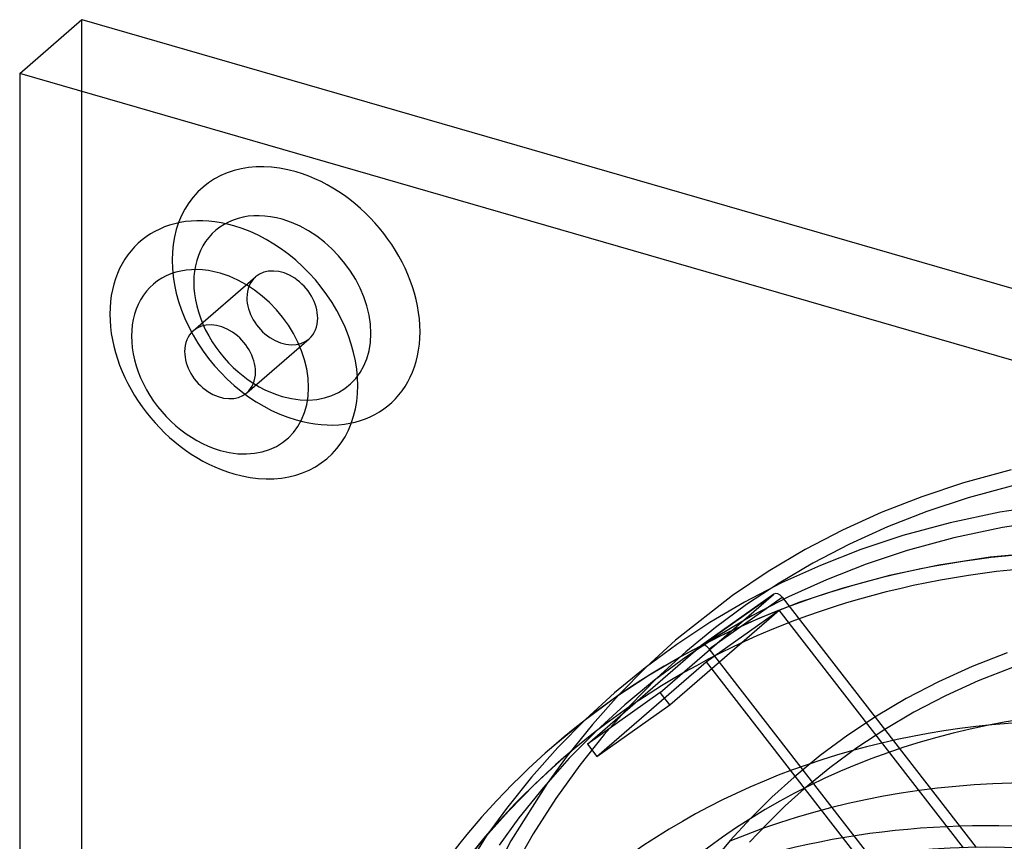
# Model space of a CAD drawing. Header units: millimetres. Extents: x -181 to 173, y -230 to 223.
# Tile 7 of 16: x -181 to -55, y 118 to 223. Entities that reach past the tile are written whole.
import ezdxf

# ---------------------------------------------------------------- set-up
doc = ezdxf.new("R2010")
doc.units = ezdxf.units.MM
doc.layers.add('HIDDEN', color=7, linetype='Continuous')
doc.layers.add('THICK', color=7, linetype='Continuous')

msp = doc.modelspace()

# ---------------------------------------------------------------- linework, layer by layer
at = {"layer": 'HIDDEN'}
for p, q in [((-173.21, -123.21), (-173.21, 223.21)), ((-158.91, 183.29), (-150.92, 190.2)), ((-152.03, 175.35), (-144.05, 182.27)), ((-53.91, 165.44), (-60.02, 163.79)), ((-60.02, 163.79), (-65.4, 162)), ((-53.44, 163.5), (-59.44, 161.87)), ((-65.4, 162), (-70.58, 159.98)), ((-59.44, 161.87), (-64.72, 160.12)), ((-48.78, 161.01), (-55.37, 160.01)), ((-70.58, 159.98), (-75.56, 157.72)), ((-64.72, 160.12), (-69.8, 158.13)), ((-55.37, 160.01), (-61.73, 158.67)), ((-69.8, 158.13), (-74.68, 155.92)), ((-61.73, 158.67), (-67.84, 157.01)), ((-55.02, 158.04), (-61.26, 156.73)), ((-48.53, 159.03), (-55.02, 158.04)), ((-75.56, 157.72), (-80.34, 155.23)), ((-67.84, 157.01), (-73.22, 155.23)), ((-74.68, 155.92), (-79.37, 153.48)), ((-61.26, 156.73), (-67.26, 155.1)), ((-80.34, 155.23), (-85.12, 152.4)), ((-73.22, 155.23), (-78.4, 153.2)), ((-67.26, 155.1), (-72.54, 153.35)), ((-56.59, 154.24), (-63.19, 153.24)), ((-49.75, 154.89), (-56.59, 154.24)), ((-79.37, 153.48), (-83.71, 150.93)), ((-78.4, 153.2), (-83.38, 150.94)), ((-72.54, 153.35), (-77.62, 151.36)), ((-63.19, 153.24), (-69.55, 151.9)), ((-85.12, 152.4), (-89.69, 149.34)), ((-69.55, 151.9), (-75.65, 150.24)), ((-83.38, 150.94), (-88.16, 148.46)), ((-83.71, 150.93), (-87.87, 148.17)), ((-77.62, 151.36), (-82.5, 149.15)), ((-98.97, 136.88), (-84.44, 149.47)), ((-89.69, 149.34), (-97, 143.6)), ((-93.78, 142.83), (-84.44, 149.47)), ((-84.4, 149.5), (-93.74, 142.86)), ((-75.65, 150.24), (-81.04, 148.46)), ((-92.66, 142.48), (-83.32, 149.12)), ((-88.16, 148.46), (-92.59, 145.85)), ((-87.87, 148.17), (-91.86, 145.23)), ((-82.5, 149.15), (-87.19, 146.71)), ((-81.04, 148.46), (-86.22, 146.43)), ((-83.32, 149.12), (-58.41, 117.02)), ((-97.75, 135.31), (-83.71, 147.46)), ((-93.05, 140.82), (-83.71, 147.46)), ((-87.19, 146.71), (-91.53, 144.15)), ((-60.05, 116.97), (-83.71, 147.46)), ((-92.59, 145.85), (-96.84, 143.04)), ((-86.22, 146.43), (-91.2, 144.17)), ((-91.2, 144.17), (-95.98, 141.69)), ((-91.86, 145.23), (-95.69, 142.09)), ((-91.53, 144.15), (-95.69, 141.4)), ((-96.84, 143.04), (-100.91, 140.04)), ((-97, 143.6), (-100.73, 140.19)), ((-108.31, 130.24), (-93.78, 142.83)), ((-95.98, 141.69), (-100.41, 139.08)), ((-95.69, 142.09), (-99.34, 138.75)), ((-39.32, 73.73), (-92.66, 142.48)), ((-54.44, 141.97), (-58.92, 140.21)), ((-107.09, 128.66), (-93.05, 140.82)), ((-95.69, 141.4), (-99.68, 138.46)), ((-93.05, 140.82), (-73.54, 115.68)), ((-100.91, 140.04), (-104.82, 136.83)), ((-100.41, 139.08), (-104.66, 136.27)), ((-100.73, 140.19), (-104.29, 136.59)), ((-58.92, 140.21), (-63.23, 138.26)), ((-53.76, 140.09), (-58.14, 138.37)), ((-99.68, 138.46), (-103.51, 135.32)), ((-99.34, 138.75), (-102.83, 135.22)), ((-63.23, 138.26), (-67.37, 136.11)), ((-58.14, 138.37), (-62.36, 136.46)), ((-104.82, 136.83), (-108.55, 133.42)), ((-98.97, 136.88), (-108.31, 130.24)), ((-104.29, 136.59), (-107.67, 132.79)), ((-97.75, 135.31), (-98.97, 136.88)), ((-104.66, 136.27), (-108.73, 133.27)), ((-103.51, 135.32), (-107.16, 131.98)), ((-107.09, 128.66), (-97.75, 135.31)), ((-67.37, 136.11), (-71.2, 133.85)), ((-62.36, 136.46), (-66.4, 134.36)), ((-102.83, 135.22), (-106.14, 131.5)), ((-66.4, 134.36), (-70.15, 132.15)), ((-108.73, 133.27), (-112.63, 130.06)), ((-108.55, 133.42), (-112.1, 129.82)), ((-107.67, 132.79), (-110.89, 128.78)), ((-71.2, 133.85), (-74.88, 131.42)), ((-107.16, 131.98), (-110.65, 128.45)), ((-106.14, 131.5), (-109.29, 127.57)), ((-70.15, 132.15), (-73.74, 129.78)), ((-108.31, 130.24), (-107.09, 128.66)), ((-74.88, 131.42), (-78.41, 128.82)), ((-112.1, 129.82), (-115.49, 126.02)), ((-73.74, 129.78), (-77.18, 127.24)), ((-111.32, 128.54), (-114.98, 125.21)), ((-110.65, 128.45), (-113.96, 124.72)), ((-110.89, 128.78), (-113.47, 125.21)), ((-78.41, 128.82), (-81.79, 126.04)), ((-109.29, 127.57), (-112.37, 123.28)), ((-77.18, 127.24), (-80.48, 124.53)), ((-115.49, 126.02), (-118.7, 122.01)), ((-114.98, 125.21), (-118.46, 121.68)), ((-113.47, 125.21), (-118.13, 117.84)), ((-81.79, 126.04), (-84.64, 123.45)), ((-113.96, 124.72), (-117.11, 120.8)), ((-80.48, 124.53), (-82.91, 122.34)), ((-112.37, 123.28), (-115.27, 118.76)), ((-84.64, 123.45), (-87.38, 120.73)), ((-118.46, 121.68), (-121.78, 117.95)), ((-118.7, 122.01), (-121.29, 118.44)), ((-82.91, 122.34), (-85.25, 120.05)), ((-117.11, 120.8), (-119.65, 117.3)), ((-87.38, 120.73), (-90, 117.88)), ((-85.25, 120.05), (-87.5, 117.67)), ((-121.29, 118.44), (-125.94, 111.07)), ((-121.78, 117.95), (-124.93, 114.02)), ((-118.13, 117.84), (-122.26, 109.89)), ((-115.27, 118.76), (-117.96, 114.02)), ((-90, 117.88), (-92.55, 114.82))]:
    msp.add_line(p, q, dxfattribs=at)
for centre, major_axis, ratio, start_param, end_param in [((-145.71, 187.77), (-12.03, 13.89), 0.75, -0.857072, 2.284521), ((-145.71, 187.77), (-12.03, 13.89), 0.75, 2.284521, 5.426113), ((-147.48, 186.23), (-8.59, 9.92), 0.75, -0.857072, 2.284521), ((-147.48, 186.23), (-8.59, 9.92), 0.75, 2.284521, 5.426113), ((-147.48, 186.23), (-3.44, 3.97), 0.75, -2.427868, -0.000041), ((-147.48, 186.23), (-3.44, 3.97), 0.75, -0.000041, 0.713724), ((-147.48, 186.23), (-3.44, 3.97), 0.75, 0.713724, 3.141552), ((-147.48, 186.23), (-3.44, 3.97), 0.75, 3.141552, 3.855317), ((0, 0), (-112.63, 130.06), 0.75, -0.857072, 0.000009), ((0, 0), (111.32, -128.55), 0.75, 2.284521, 3.141602), ((-83.82, 148.69), (0.58, -0.815), 0.65974, 3.141494, 3.204665), ((-83.82, 148.69), (0.58, -0.815), 0.65974, 1.633869, 3.141494), ((0, 0), (-97.84, 112.97), 0.75, -2.427868, 0), ((-93.16, 142.04), (-0.58, 0.815), 0.65974, -0.000098, 0.063072), ((-93.16, 142.04), (-0.58, 0.815), 0.65974, -1.507724, -0.000098), ((0, 0), (-112.63, 130.06), 0.75, 0.000009, 0.713724), ((0, 0), (111.32, -128.55), 0.75, -3.141584, -2.427868)]:
    msp.add_ellipse(centre, major_axis=major_axis, ratio=ratio, start_param=start_param, end_param=end_param, dxfattribs=at)
at = {"layer": 'THICK'}
for p, q in [((-181.19, 216.29), (-173.21, 223.21)), ((-173.21, 223.21), (173.21, 123.21)), ((165.22, 116.29), (-181.19, 216.29)), ((-181.19, 216.29), (-181.19, -130.12))]:
    msp.add_line(p, q, dxfattribs=at)
for centre, major_axis, start_param, end_param in [((-153.7, 180.85), (12.03, -13.89), 2.284521, 5.426113), ((-153.7, 180.85), (12.03, -13.89), -0.857072, 2.284521), ((-155.47, 179.32), (-8.59, 9.92), -0.857072, 2.284521), ((-155.47, 179.32), (-8.59, 9.92), 2.284521, 5.426113), ((-155.47, 179.32), (3.44, -3.97), 3.141552, 3.855317), ((-155.47, 179.32), (3.44, -3.97), 0.713724, 3.141552), ((-155.47, 179.32), (3.44, -3.97), -2.427868, -0.000041), ((-155.47, 179.32), (3.44, -3.97), -0.000041, 0.713724), ((-7.99, -6.92), (-101.8, 117.55), -0.857072, 0.207523), ((-14.02, -12.14), (-99.83, 115.28), -0.857072, -0.243715), ((-20.41, -17.68), (-99.83, 115.28), -0.857072, 0), ((-20.41, -17.68), (97.84, -112.97), 0.713724, 3.141593)]:
    msp.add_ellipse(centre, major_axis=major_axis, ratio=0.75, start_param=start_param, end_param=end_param, dxfattribs=at)

doc.saveas('drawing.dxf')
